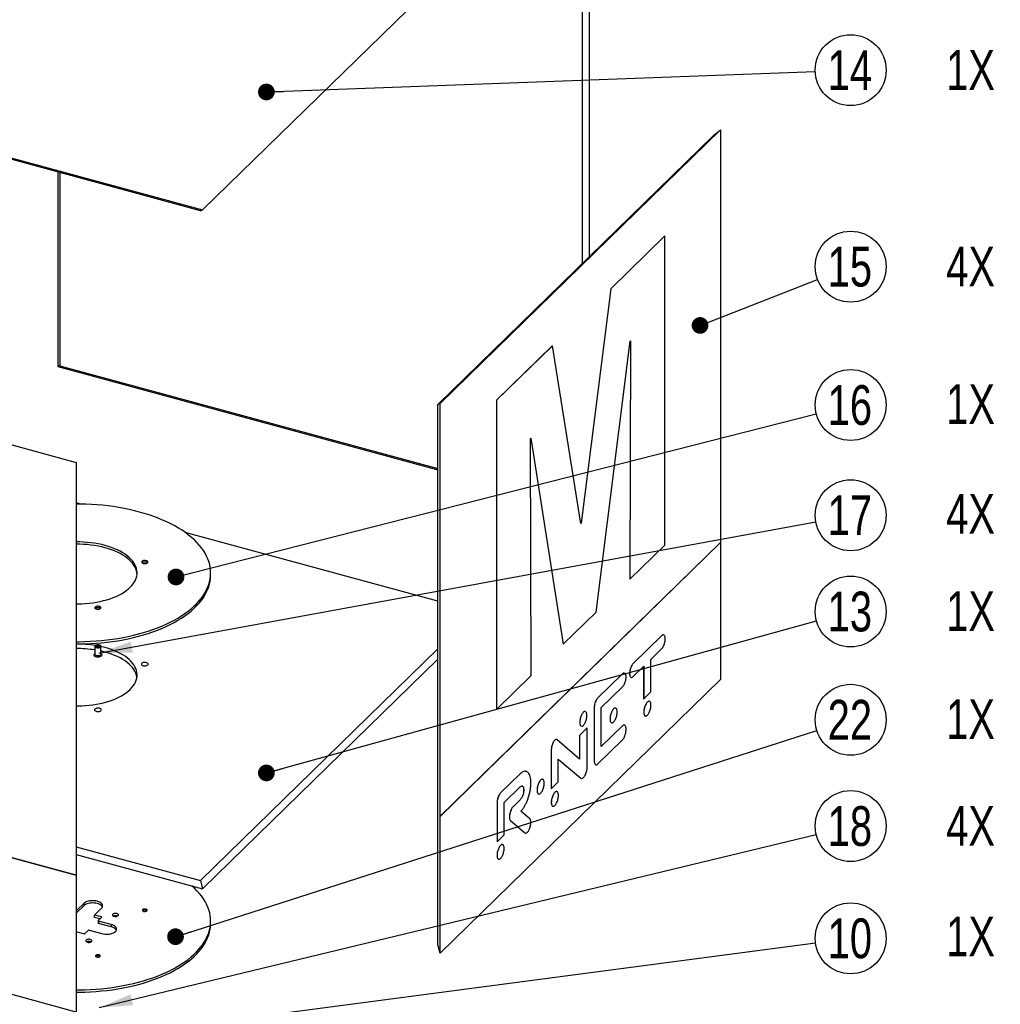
# Paper-space layout 'MA-KB-Kubus Wall Mount expl view' of a CAD drawing. Header units: millimetres. Extents: x 7 to 203, y 7 to 289.
# Tile 11 of 13: x 50 to 109, y 199 to 258. Entities that reach past the tile are written whole.
import ezdxf

# ---------------------------------------------------------------- set-up
doc = ezdxf.new("R2010")
doc.units = ezdxf.units.MM
doc.layers.add('LOGO', color=7, linetype='Continuous')
doc.styles.add('SLDTEXTSTYLE1', font='TXT', dxfattribs={"width": 0.75})
doc.dimstyles.new('SLDDIMSTYLE2', dxfattribs={"dimtxt": 0.18, "dimasz": 2, "dimexe": 0, "dimexo": 0.0625, "dimgap": 0, "dimtad": 0, "dimtih": 1, "dimtoh": 1, "dimdec": 0, "dimrnd": 1e-09, "dimzin": 0, "dimdsep": 46, "dimtxsty": 'Standard', "dimsah": 1, "dimcen": 0.09, "dimadec": 0, "dimazin": 0, "dimtfac": 2, "dimtdec": 0, "dimtofl": 0, "dimtmove": 0, "dimatfit": 3, "dimfxl": 1, "dimfrac": 2, "dimtolj": 1, "dimtzin": 0, "dimarcsym": 0})
doc.dimstyles.new('SLDDIMSTYLE4', dxfattribs={"dimtxt": 0.18, "dimasz": 1, "dimexe": 0, "dimexo": 0.0625, "dimgap": 0, "dimtad": 0, "dimtih": 1, "dimtoh": 1, "dimdec": 0, "dimrnd": 1e-09, "dimzin": 0, "dimdsep": 46, "dimtxsty": 'Standard', "dimblk1": 'DOT', "dimblk2": 'DOT', "dimsah": 1, "dimcen": 0.09, "dimadec": 0, "dimazin": 0, "dimtfac": 1, "dimtdec": 0, "dimtofl": 0, "dimtmove": 0, "dimatfit": 3, "dimldrblk": 'DOT', "dimfxl": 1, "dimfrac": 2, "dimtolj": 1, "dimtzin": 0, "dimarcsym": 0})

# ---------------------------------------------------------------- blocks, each defined once
blk = doc.blocks.new('SW_NOTE_0_61')
at = {"layer": 'LOGO', "color": 0}
blk.add_circle((2.106, 0.277), 2.124, dxfattribs=at)
at = {"layer": 'LOGO', "color": 0, "char_height": 2.3813, "attachment_point": 2, "style": 'SLDTEXTSTYLE1'}
for s, insert in [('10', (2.058, 1.468)), ('1X', (9.283, 1.582))]:
    blk.add_mtext(s, dxfattribs=dict(at, insert=insert))
blk = doc.blocks.new('SW_NOTE_0_62')
at = {"layer": 'LOGO', "color": 0}
blk.add_circle((2.022, 0.65), 2.124, dxfattribs=at)
at = {"layer": 'LOGO', "color": 0, "char_height": 2.3813, "attachment_point": 2, "style": 'SLDTEXTSTYLE1'}
for s, insert in [('22', (1.974, 1.841)), ('1X', (9.2, 1.874))]:
    blk.add_mtext(s, dxfattribs=dict(at, insert=insert))
blk = doc.blocks.new('_Dot')
at = {"color": 0, "linetype": 'ByBlock', "lineweight": -2}
blk.add_line((-0.5, 0), (-1, 0), dxfattribs=at)
at = {"color": 0, "linetype": 'ByBlock', "const_width": 0.5}
blk.add_lwpolyline([(-0.25, 0, 1), (0.25, 0, 1)], format="xyb", close=True, dxfattribs=at)
blk = doc.blocks.new('SW_NOTE_0_63')
at = {"layer": 'LOGO', "color": 0}
blk.add_circle((2.064, 0.499), 2.124, dxfattribs=at)
at = {"layer": 'LOGO', "color": 0, "char_height": 2.3813, "attachment_point": 2, "style": 'SLDTEXTSTYLE1'}
for s, insert in [('18', (2.016, 1.69)), ('4X', (9.242, 1.701))]:
    blk.add_mtext(s, dxfattribs=dict(at, insert=insert))
blk = doc.blocks.new('SW_NOTE_0_64')
at = {"layer": 'LOGO', "color": 0}
blk.add_circle((2.047, 0.566), 2.124, dxfattribs=at)
at = {"layer": 'LOGO', "color": 0, "char_height": 2.3813, "attachment_point": 2, "style": 'SLDTEXTSTYLE1'}
for s, insert in [('13', (1.999, 1.757)), ('1X', (9.225, 1.78))]:
    blk.add_mtext(s, dxfattribs=dict(at, insert=insert))
blk = doc.blocks.new('SW_NOTE_0_65')
at = {"layer": 'LOGO', "color": 0}
blk.add_circle((2.089, 0.383), 2.124, dxfattribs=at)
at = {"layer": 'LOGO', "color": 0, "char_height": 2.3813, "attachment_point": 2, "style": 'SLDTEXTSTYLE1'}
for s, insert in [('17', (2.041, 1.575)), ('4X', (9.267, 1.66))]:
    blk.add_mtext(s, dxfattribs=dict(at, insert=insert))
blk = doc.blocks.new('SW_NOTE_0_66')
at = {"layer": 'LOGO', "color": 0}
blk.add_circle((2.058, 0.525), 2.124, dxfattribs=at)
at = {"layer": 'LOGO', "color": 0, "char_height": 2.3813, "attachment_point": 2, "style": 'SLDTEXTSTYLE1'}
for s, insert in [('1X', (9.236, 1.772)), ('16', (2.01, 1.716))]:
    blk.add_mtext(s, dxfattribs=dict(at, insert=insert))
blk = doc.blocks.new('SW_NOTE_0_67')
at = {"layer": 'LOGO', "color": 0}
blk.add_circle((1.978, 0.772), 2.124, dxfattribs=at)
at = {"layer": 'LOGO', "color": 0, "char_height": 2.3813, "attachment_point": 2, "style": 'SLDTEXTSTYLE1'}
for s, insert in [('15', (1.93, 1.964)), ('4X', (9.156, 1.974))]:
    blk.add_mtext(s, dxfattribs=dict(at, insert=insert))
blk = doc.blocks.new('SW_NOTE_0_68')
at = {"layer": 'LOGO', "color": 0}
blk.add_circle((2.122, 0.079), 2.124, dxfattribs=at)
at = {"layer": 'LOGO', "color": 0, "char_height": 2.3813, "attachment_point": 2, "style": 'SLDTEXTSTYLE1'}
for s, insert in [('14', (2.074, 1.271)), ('1X', (9.3, 1.278))]:
    blk.add_mtext(s, dxfattribs=dict(at, insert=insert))

psp = doc.layouts.new('MA-KB-Kubus Wall Mount expl view')

# ---------------------------------------------------------------- linework, layer by layer
at = {"color": 7, "linetype": 'Continuous', "lineweight": 25}
for p, q in [((61.21, 246.766), (78.011, 263.165)), ((61.21, 246.763), (78.011, 263.161)), ((83.941, 243.562), (83.941, 261.294)), ((84.368, 243.979), (84.368, 261.633)), ((29.371, 255.42), (61.21, 246.766)), ((29.371, 255.416), (61.21, 246.763)), ((61.076, 246.711), (29.803, 255.211)), ((75.287, 235.116), (91.789, 251.222)), ((75.419, 235.167), (92.216, 251.561)), ((91.789, 251.222), (92.216, 251.561)), ((92.216, 251.561), (92.216, 226.845)), ((52.536, 249.033), (52.536, 245.568)), ((52.668, 248.997), (52.668, 237.427)), ((61.076, 246.711), (61.21, 246.763)), ((61.21, 246.766), (61.21, 246.763)), ((52.535, 245.57), (52.535, 237.376)), ((52.536, 245.568), (52.535, 245.57)), ((52.536, 245.569), (52.535, 245.57)), ((88.876, 245.198), (85.64, 242.04)), ((88.88, 245.197), (85.644, 242.039)), ((88.876, 245.198), (88.88, 245.197)), ((88.88, 226.69), (88.88, 245.197)), ((85.64, 242.04), (83.863, 228.01)), ((85.644, 242.039), (83.866, 228.009)), ((85.64, 242.04), (85.644, 242.039)), ((21.81, 240.295), (53.642, 231.643)), ((84.761, 222.67), (86.802, 238.899)), ((86.821, 238.918), (86.787, 224.652)), ((86.825, 238.921), (86.791, 224.651)), ((86.802, 238.899), (86.825, 238.921)), ((82.142, 238.626), (78.799, 235.363)), ((82.146, 238.625), (78.803, 235.362)), ((82.142, 238.626), (82.146, 238.625)), ((83.843, 227.987), (82.146, 238.625)), ((52.668, 237.427), (52.535, 237.376)), ((52.535, 237.376), (75.287, 231.192)), ((52.668, 237.427), (75.287, 231.28)), ((78.799, 235.363), (78.799, 216.856)), ((78.799, 235.363), (78.803, 235.362)), ((78.803, 235.362), (78.803, 216.855)), ((75.419, 235.167), (75.287, 235.116)), ((75.287, 202.749), (75.287, 235.116)), ((75.419, 210.45), (75.419, 235.167)), ((80.827, 233.067), (80.85, 233.089)), ((80.873, 218.875), (80.827, 233.067)), ((80.847, 233.086), (82.796, 220.757)), ((80.85, 233.089), (82.8, 220.756)), ((53.642, 231.643), (53.642, 206.927)), ((53.928, 229.146), (53.642, 229.224)), ((83.863, 228.01), (83.842, 227.99)), ((83.866, 228.009), (83.843, 227.987)), ((83.863, 228.01), (83.866, 228.009)), ((75.287, 223.341), (60.158, 227.452)), ((92.216, 226.845), (75.419, 210.45)), ((75.42, 210.449), (92.219, 226.845)), ((86.791, 224.651), (88.88, 226.69)), ((92.216, 226.845), (92.219, 226.845)), ((92.219, 226.845), (92.219, 218.652)), ((61.691, 224.89), (61.691, 225.027)), ((86.787, 224.652), (86.791, 224.651)), ((82.8, 220.756), (84.761, 222.67)), ((88.686, 221.261), (86.981, 219.597)), ((88.687, 221.261), (86.983, 219.597)), ((88.686, 221.261), (88.687, 221.261)), ((54.764, 220.618), (54.764, 220.15)), ((54.791, 220.677), (54.772, 220.646)), ((55.116, 220.646), (55.097, 220.677)), ((55.124, 220.15), (55.124, 220.618)), ((82.796, 220.757), (82.8, 220.756)), ((88.034, 219.847), (88.687, 220.484)), ((54.737, 220.16), (54.757, 220.176)), ((54.764, 220.181), (54.757, 220.176)), ((55.131, 220.176), (55.124, 220.181)), ((61.076, 206.611), (75.287, 220.481)), ((61.21, 206.114), (75.287, 219.854)), ((86.981, 219.597), (86.983, 219.597)), ((86.983, 218.82), (87.611, 219.434)), ((87.609, 219.432), (87.609, 217.493)), ((87.611, 219.434), (87.611, 217.493)), ((88.034, 217.905), (88.034, 219.847)), ((78.803, 216.855), (80.873, 218.875)), ((86.342, 218.974), (84.85, 217.518)), ((86.343, 218.973), (84.852, 217.517)), ((86.342, 218.974), (86.343, 218.973)), ((86.768, 219.001), (86.77, 219.001)), ((92.219, 218.652), (75.42, 202.255)), ((85.074, 216.958), (86.343, 218.197)), ((87.611, 217.493), (88.034, 217.905)), ((84.85, 217.518), (84.852, 217.517)), ((85.074, 214.628), (85.074, 216.958)), ((87.609, 217.493), (87.611, 217.493)), ((78.799, 216.856), (78.803, 216.855)), ((84.65, 216.924), (84.65, 213.793)), ((84.65, 216.924), (84.652, 216.923)), ((84.652, 216.923), (84.652, 213.793)), ((87.62, 216.692), (87.622, 216.692)), ((83.784, 216.079), (83.786, 216.079)), ((86.342, 215.867), (85.074, 214.631)), ((86.343, 215.867), (85.074, 214.628)), ((85.596, 216.282), (85.598, 216.281)), ((86.342, 215.867), (86.343, 215.867)), ((21.807, 215.578), (53.642, 206.926)), ((53.642, 206.927), (21.81, 215.578)), ((84.227, 215.745), (83.769, 215.298)), ((83.769, 215.298), (83.769, 213.879)), ((83.769, 215.298), (83.771, 215.297)), ((84.229, 215.744), (83.771, 215.297)), ((83.771, 215.297), (83.771, 213.877)), ((84.227, 215.745), (84.229, 215.744)), ((84.229, 213.38), (84.229, 215.744)), ((82.288, 215.01), (82.29, 215.009)), ((83.771, 213.877), (82.438, 215.039)), ((84.852, 213.57), (86.343, 215.026)), ((82.078, 214.413), (82.078, 212.094)), ((82.078, 214.413), (82.08, 214.413)), ((82.08, 214.413), (82.08, 212.094)), ((82.502, 213.881), (83.846, 212.73)), ((82.502, 212.506), (82.502, 213.881)), ((82.502, 213.88), (83.844, 212.731)), ((84.65, 213.793), (84.652, 213.793)), ((80.215, 212.994), (79.043, 211.85)), ((80.217, 212.994), (79.045, 211.85)), ((80.215, 212.994), (80.217, 212.994)), ((82.08, 212.094), (82.502, 212.506)), ((83.844, 212.731), (83.874, 212.717)), ((83.844, 212.731), (83.846, 212.73)), ((83.846, 212.73), (83.876, 212.717)), ((79.043, 211.85), (79.045, 211.85)), ((79.261, 211.284), (80.217, 212.217)), ((80.429, 212.037), (80.43, 212.037)), ((81.228, 212.018), (81.229, 212.017)), ((82.078, 212.094), (82.08, 212.094)), ((78.836, 211.25), (78.836, 208.93)), ((78.836, 211.25), (78.838, 211.249)), ((78.838, 211.249), (78.838, 208.93)), ((79.261, 209.342), (79.261, 211.284)), ((80.215, 211.441), (79.789, 211.025)), ((80.217, 211.441), (79.791, 211.025)), ((80.215, 211.441), (80.217, 211.441)), ((82.08, 211.285), (82.082, 211.284)), ((79.639, 210.754), (79.64, 210.754)), ((79.789, 211.025), (79.791, 211.025)), ((80.794, 210.304), (80.267, 210.758)), ((75.42, 210.449), (75.419, 210.45)), ((75.42, 202.255), (75.42, 210.449)), ((79.639, 210.195), (80.491, 209.459)), ((79.639, 210.195), (79.64, 210.195)), ((79.64, 210.195), (80.493, 209.459)), ((78.838, 208.93), (79.261, 209.342)), ((80.491, 209.459), (80.526, 209.446)), ((80.491, 209.459), (80.493, 209.459)), ((80.493, 209.459), (80.528, 209.445)), ((78.836, 208.93), (78.838, 208.93)), ((53.642, 208.632), (61.076, 206.611)), ((53.642, 208.171), (61.21, 206.114)), ((78.831, 208.113), (78.832, 208.113)), ((53.642, 198.732), (21.807, 207.384)), ((53.642, 206.927), (53.642, 206.926)), ((53.642, 206.926), (53.642, 198.732)), ((61.076, 206.611), (61.21, 206.114)), ((54.094, 205.236), (53.674, 204.826)), ((54.094, 205.236), (54.094, 205.098)), ((53.674, 204.826), (53.642, 204.834)), ((53.674, 204.688), (53.642, 204.697)), ((54.094, 205.098), (53.674, 204.688)), ((53.674, 204.688), (53.674, 204.826)), ((55.155, 204.947), (54.735, 204.537)), ((55.142, 204.427), (54.735, 204.537)), ((54.735, 204.4), (54.735, 204.537)), ((55.067, 204.31), (54.735, 204.4)), ((54.958, 204.198), (54.958, 204.061)), ((54.962, 204.207), (55.158, 204.399)), ((55.74, 203.973), (54.979, 204.18)), ((54.979, 204.18), (54.979, 204.042)), ((55.74, 203.836), (54.979, 204.042)), ((61.691, 204.043), (61.691, 204.18)), ((53.708, 203.535), (53.642, 203.471)), ((53.708, 203.535), (54.115, 203.424)), ((54.169, 203.433), (54.365, 203.624)), ((54.419, 203.633), (55.18, 203.426)), ((55.74, 203.973), (55.74, 203.836)), ((75.42, 202.255), (75.287, 202.749))]:
    psp.add_line(p, q, dxfattribs=at)
at = {"color": 8, "linetype": 'Continuous', "lineweight": 25}
psp.add_line((55.142, 204.427), (55.142, 204.382), dxfattribs=at)
at = {"color": 7, "linetype": 'Continuous', "lineweight": 25, "flags": 128}
for points in [[(53.642, 220.907), (53.828, 220.907), (54.163, 220.914), (54.497, 220.928), (54.829, 220.949), (55.16, 220.977), (55.488, 221.012), (55.813, 221.054), (56.134, 221.104), (56.451, 221.16), (56.763, 221.223), (57.069, 221.292), (57.37, 221.368), (57.664, 221.451), (57.952, 221.54), (58.231, 221.635), (58.503, 221.736), (58.767, 221.842), (59.021, 221.955), (59.266, 222.072), (59.502, 222.195), (59.727, 222.323), (59.941, 222.455), (60.145, 222.593), (60.337, 222.734), (60.518, 222.879), (60.687, 223.028), (60.843, 223.181), (60.987, 223.337), (61.118, 223.496), (61.236, 223.657), (61.341, 223.821), (61.432, 223.987), (61.51, 224.155), (61.574, 224.324), (61.624, 224.495), (61.66, 224.667), (61.683, 224.839), (61.691, 225.011), (61.685, 225.184), (61.665, 225.356), (61.632, 225.528), (61.584, 225.699), (61.522, 225.868), (61.447, 226.036), (61.358, 226.203), (61.256, 226.367), (61.14, 226.529), (61.012, 226.689), (60.87, 226.845), (60.716, 226.998), (60.55, 227.148), (60.371, 227.294), (60.181, 227.436), (59.98, 227.574), (59.767, 227.707), (59.544, 227.836), (59.31, 227.96), (59.067, 228.079), (58.814, 228.192), (58.552, 228.3), (58.282, 228.401), (58.003, 228.498), (57.717, 228.588), (57.424, 228.671), (57.125, 228.749), (56.819, 228.819), (56.508, 228.883), (56.192, 228.941), (55.872, 228.991), (55.548, 229.035), (55.22, 229.071), (54.89, 229.101), (54.558, 229.123), (54.224, 229.138), (53.889, 229.146), (53.642, 229.147)], [(53.642, 223.173), (53.752, 223.173), (53.978, 223.179), (54.203, 223.192), (54.426, 223.212), (54.646, 223.239), (54.862, 223.274), (55.073, 223.315), (55.279, 223.363), (55.479, 223.418), (55.672, 223.479), (55.856, 223.546), (56.033, 223.619), (56.2, 223.697), (56.357, 223.781), (56.504, 223.87), (56.639, 223.963), (56.763, 224.061), (56.875, 224.162), (56.974, 224.267), (57.06, 224.374), (57.133, 224.484), (57.193, 224.597), (57.238, 224.711), (57.27, 224.826), (57.287, 224.942), (57.29, 225.059), (57.279, 225.175), (57.254, 225.291), (57.215, 225.406), (57.162, 225.519), (57.095, 225.63), (57.015, 225.739), (56.922, 225.845), (56.816, 225.948), (56.697, 226.047), (56.567, 226.142), (56.425, 226.233), (56.273, 226.319), (56.11, 226.4), (55.938, 226.476), (55.757, 226.546), (55.568, 226.609), (55.371, 226.667), (55.168, 226.718), (54.959, 226.763), (54.745, 226.8), (54.526, 226.831), (54.305, 226.854), (54.081, 226.87), (53.855, 226.879), (53.642, 226.881)], [(57.288, 224.959), (57.279, 225.038), (57.254, 225.154), (57.215, 225.269), (57.162, 225.382), (57.095, 225.493), (57.015, 225.602), (56.922, 225.708), (56.816, 225.811), (56.697, 225.91), (56.567, 226.005), (56.425, 226.096), (56.273, 226.182), (56.11, 226.263), (55.938, 226.339), (55.757, 226.408), (55.568, 226.472), (55.371, 226.53), (55.168, 226.581), (54.959, 226.625), (54.745, 226.663), (54.526, 226.694), (54.305, 226.717), (54.081, 226.733), (53.855, 226.742), (53.642, 226.744)], [(57.659, 225.59), (57.708, 225.581), (57.76, 225.579), (57.81, 225.585), (57.855, 225.598), (57.892, 225.617), (57.916, 225.641), (57.926, 225.667), (57.922, 225.694), (57.903, 225.719), (57.871, 225.74), (57.829, 225.755), (57.78, 225.764), (57.729, 225.766), (57.678, 225.76), (57.633, 225.747), (57.597, 225.728), (57.573, 225.704), (57.563, 225.678), (57.567, 225.651), (57.586, 225.626), (57.617, 225.605), (57.659, 225.59)], [(57.575, 225.638), (57.597, 225.659), (57.633, 225.678), (57.678, 225.691), (57.729, 225.697), (57.78, 225.696), (57.829, 225.687), (57.871, 225.671), (57.903, 225.65), (57.915, 225.637)], [(53.642, 220.77), (53.828, 220.77), (54.163, 220.777), (54.497, 220.791), (54.829, 220.812), (55.16, 220.84), (55.488, 220.875), (55.813, 220.917), (56.134, 220.967), (56.451, 221.023), (56.763, 221.086), (57.069, 221.155), (57.37, 221.231), (57.664, 221.314), (57.952, 221.403), (58.231, 221.498), (58.503, 221.599), (58.767, 221.705), (59.021, 221.817), (59.266, 221.935), (59.502, 222.058), (59.727, 222.186), (59.941, 222.318), (60.145, 222.455), (60.337, 222.597), (60.518, 222.742), (60.687, 222.891), (60.843, 223.044), (60.987, 223.2), (61.118, 223.359), (61.236, 223.52), (61.341, 223.684), (61.432, 223.85), (61.51, 224.018), (61.574, 224.187), (61.624, 224.358), (61.66, 224.529), (61.683, 224.702), (61.691, 224.874), (61.691, 224.89)], [(55.029, 223.022), (54.98, 223.031), (54.929, 223.033), (54.878, 223.027), (54.833, 223.014), (54.797, 222.995), (54.773, 222.971), (54.762, 222.945), (54.767, 222.918), (54.786, 222.893), (54.817, 222.872), (54.859, 222.857), (54.908, 222.848), (54.96, 222.846), (55.01, 222.852), (55.055, 222.865), (55.091, 222.884), (55.116, 222.908), (55.126, 222.934), (55.121, 222.961), (55.103, 222.986), (55.071, 223.007), (55.029, 223.022)], [(54.775, 222.905), (54.797, 222.926), (54.833, 222.945), (54.878, 222.958), (54.929, 222.964), (54.98, 222.963), (55.029, 222.954), (55.071, 222.938), (55.103, 222.917), (55.113, 222.905)], [(53.642, 217.06), (53.752, 217.06), (53.978, 217.066), (54.203, 217.079), (54.426, 217.099), (54.646, 217.126), (54.862, 217.161), (55.073, 217.202), (55.279, 217.25), (55.479, 217.305), (55.672, 217.366), (55.856, 217.433), (56.033, 217.506), (56.2, 217.585), (56.357, 217.668), (56.504, 217.757), (56.639, 217.85), (56.763, 217.948), (56.875, 218.049), (56.974, 218.154), (57.06, 218.261), (57.133, 218.372), (57.193, 218.484), (57.238, 218.598), (57.27, 218.713), (57.287, 218.829), (57.29, 218.946), (57.279, 219.062), (57.254, 219.178), (57.215, 219.293), (57.162, 219.406), (57.095, 219.517), (57.015, 219.626), (56.922, 219.732), (56.816, 219.835), (56.697, 219.934), (56.567, 220.03), (56.425, 220.12), (56.273, 220.206), (56.11, 220.287), (55.938, 220.363), (55.757, 220.433), (55.568, 220.496), (55.371, 220.554), (55.168, 220.605), (55.124, 220.615)], [(55.116, 220.646), (55.123, 220.626), (55.121, 220.6), (55.103, 220.575), (55.073, 220.553), (55.033, 220.537), (54.985, 220.528), (54.934, 220.525), (54.884, 220.531), (54.838, 220.543), (54.802, 220.561), (54.776, 220.584), (54.765, 220.61), (54.768, 220.636), (54.772, 220.646)], [(54.803, 220.691), (54.831, 220.71), (54.869, 220.725), (54.914, 220.733), (54.962, 220.734), (55.008, 220.728), (55.048, 220.715), (55.08, 220.696), (55.099, 220.674), (55.104, 220.649), (55.095, 220.625), (55.073, 220.603), (55.039, 220.586), (54.997, 220.574), (54.95, 220.57), (54.903, 220.573), (54.859, 220.582), (54.823, 220.598), (54.797, 220.619), (54.785, 220.643), (54.787, 220.667), (54.803, 220.691)], [(54.856, 220.676), (54.88, 220.692), (54.915, 220.701), (54.953, 220.704), (54.991, 220.698), (55.021, 220.685), (55.04, 220.667), (55.044, 220.647), (55.033, 220.628), (55.008, 220.613), (54.974, 220.603), (54.935, 220.601), (54.897, 220.607), (54.867, 220.619), (54.849, 220.637), (54.845, 220.657), (54.856, 220.676)], [(55.131, 220.176), (55.16, 220.15), (55.176, 220.121), (55.177, 220.091), (55.163, 220.061), (55.136, 220.034), (55.096, 220.012), (55.047, 219.995), (54.992, 219.986), (54.933, 219.983), (54.876, 219.988), (54.822, 220.001), (54.776, 220.02), (54.741, 220.044), (54.718, 220.072), (54.71, 220.102), (54.716, 220.132), (54.737, 220.16), (54.737, 220.16)], [(55.124, 220.15), (55.121, 220.132), (55.103, 220.107), (55.073, 220.085), (55.033, 220.069), (54.985, 220.06), (54.934, 220.057), (54.884, 220.063), (54.838, 220.075), (54.802, 220.093), (54.776, 220.116), (54.765, 220.142), (54.764, 220.15)], [(57.281, 218.777), (57.279, 218.788), (57.254, 218.904), (57.215, 219.018), (57.162, 219.132), (57.095, 219.243), (57.015, 219.352), (56.922, 219.458), (56.816, 219.561), (56.697, 219.66), (56.567, 219.755), (56.425, 219.846), (56.273, 219.932), (56.11, 220.013), (55.938, 220.089), (55.757, 220.158), (55.568, 220.222), (55.371, 220.28), (55.168, 220.331), (55.124, 220.341)], [(57.651, 219.469), (57.702, 219.459), (57.756, 219.457), (57.81, 219.462), (57.858, 219.475), (57.898, 219.494), (57.927, 219.518), (57.942, 219.545), (57.943, 219.573), (57.928, 219.6), (57.9, 219.624), (57.861, 219.643), (57.813, 219.656), (57.759, 219.662), (57.705, 219.661), (57.654, 219.651), (57.609, 219.635), (57.574, 219.614), (57.552, 219.588), (57.544, 219.56), (57.551, 219.533), (57.573, 219.507), (57.607, 219.485), (57.651, 219.469)], [(55.037, 216.918), (54.986, 216.927), (54.932, 216.929), (54.879, 216.924), (54.83, 216.911), (54.79, 216.892), (54.761, 216.868), (54.746, 216.841), (54.746, 216.813), (54.76, 216.786), (54.788, 216.762), (54.828, 216.743), (54.876, 216.73), (54.929, 216.724), (54.983, 216.726), (55.035, 216.735), (55.08, 216.751), (55.114, 216.772), (55.136, 216.798), (55.144, 216.826), (55.137, 216.854), (55.116, 216.879), (55.082, 216.901), (55.037, 216.918)], [(53.642, 200.06), (53.828, 200.061), (54.163, 200.067), (54.497, 200.081), (54.829, 200.102), (55.16, 200.13), (55.488, 200.165), (55.813, 200.208), (56.134, 200.257), (56.451, 200.313), (56.763, 200.376), (57.069, 200.445), (57.37, 200.522), (57.664, 200.604), (57.952, 200.693), (58.231, 200.788), (58.503, 200.889), (58.767, 200.995), (59.021, 201.108), (59.266, 201.225), (59.502, 201.348), (59.727, 201.476), (59.941, 201.609), (60.145, 201.746), (60.337, 201.887), (60.518, 202.032), (60.687, 202.181), (60.843, 202.334), (60.987, 202.49), (61.118, 202.649), (61.236, 202.81), (61.341, 202.974), (61.432, 203.14), (61.51, 203.308), (61.574, 203.478), (61.624, 203.648), (61.66, 203.82), (61.683, 203.992), (61.691, 204.164), (61.685, 204.337), (61.665, 204.509), (61.632, 204.681), (61.584, 204.852), (61.522, 205.021), (61.447, 205.19), (61.358, 205.356), (61.256, 205.52), (61.14, 205.682), (61.012, 205.842), (60.87, 205.998), (60.716, 206.151), (60.563, 206.29)], [(55.155, 204.947), (55.192, 204.992), (55.216, 205.039), (55.224, 205.087), (55.218, 205.135), (55.198, 205.183), (55.163, 205.228), (55.115, 205.269), (55.055, 205.307), (54.984, 205.339), (54.904, 205.365), (54.818, 205.384), (54.727, 205.396), (54.633, 205.4), (54.539, 205.397), (54.447, 205.387), (54.36, 205.369), (54.279, 205.344), (54.206, 205.313), (54.144, 205.277), (54.094, 205.236)], [(55.209, 205.023), (55.198, 205.045), (55.163, 205.091), (55.115, 205.132), (55.055, 205.17), (54.984, 205.202), (54.904, 205.227), (54.818, 205.247), (54.727, 205.259), (54.633, 205.263), (54.539, 205.26), (54.447, 205.249), (54.36, 205.231), (54.279, 205.207), (54.206, 205.176), (54.144, 205.139), (54.094, 205.098)], [(55.903, 204.463), (55.952, 204.454), (56.003, 204.453), (56.054, 204.459), (56.099, 204.472), (56.135, 204.491), (56.159, 204.515), (56.17, 204.541), (56.165, 204.567), (56.146, 204.592), (56.115, 204.613), (56.073, 204.629), (56.024, 204.638), (55.972, 204.639), (55.922, 204.633), (55.877, 204.62), (55.841, 204.601), (55.816, 204.578), (55.806, 204.551), (55.811, 204.525), (55.829, 204.5), (55.861, 204.479), (55.903, 204.463)], [(57.678, 204.761), (57.722, 204.753), (57.769, 204.754), (57.813, 204.762), (57.85, 204.777), (57.875, 204.797), (57.886, 204.82), (57.882, 204.844), (57.862, 204.866), (57.83, 204.884), (57.789, 204.895), (57.743, 204.899), (57.697, 204.895), (57.656, 204.883), (57.625, 204.865), (57.606, 204.843), (57.603, 204.819), (57.615, 204.796), (57.641, 204.776), (57.678, 204.761)], [(57.606, 204.809), (57.606, 204.809), (57.625, 204.831), (57.656, 204.849), (57.697, 204.86), (57.743, 204.865), (57.789, 204.861), (57.83, 204.85), (57.862, 204.832), (57.882, 204.81), (57.882, 204.809)], [(53.642, 199.923), (53.828, 199.923), (54.163, 199.93), (54.497, 199.944), (54.829, 199.965), (55.16, 199.993), (55.488, 200.028), (55.813, 200.07), (56.134, 200.12), (56.451, 200.176), (56.763, 200.239), (57.069, 200.308), (57.37, 200.384), (57.664, 200.467), (57.952, 200.556), (58.231, 200.651), (58.503, 200.752), (58.767, 200.858), (59.021, 200.971), (59.266, 201.088), (59.502, 201.211), (59.727, 201.339), (59.941, 201.471), (60.145, 201.609), (60.337, 201.75), (60.518, 201.895), (60.687, 202.044), (60.843, 202.197), (60.987, 202.353), (61.118, 202.512), (61.236, 202.673), (61.341, 202.837), (61.432, 203.003), (61.51, 203.171), (61.574, 203.34), (61.624, 203.511), (61.66, 203.683), (61.683, 203.855), (61.691, 204.027), (61.691, 204.043)], [(54.962, 204.207), (54.96, 204.204), (54.958, 204.2), (54.958, 204.196), (54.96, 204.192), (54.963, 204.188), (54.967, 204.185), (54.973, 204.182), (54.979, 204.18)], [(54.979, 204.042), (54.973, 204.045), (54.967, 204.048), (54.963, 204.051), (54.96, 204.055), (54.958, 204.059), (54.958, 204.061)], [(55.158, 204.399), (55.161, 204.402), (55.163, 204.406), (55.163, 204.41), (55.161, 204.414), (55.158, 204.418), (55.154, 204.421), (55.148, 204.424), (55.142, 204.427)], [(55.18, 203.426), (55.266, 203.407), (55.357, 203.395), (55.451, 203.391), (55.545, 203.394), (55.637, 203.404), (55.724, 203.422), (55.805, 203.447), (55.878, 203.478), (55.94, 203.514), (55.99, 203.555), (56.028, 203.6), (56.051, 203.647), (56.06, 203.695), (56.054, 203.744), (56.033, 203.791), (55.998, 203.836), (55.95, 203.878), (55.89, 203.915), (55.819, 203.947), (55.74, 203.973)], [(56.045, 203.631), (56.033, 203.654), (55.998, 203.699), (55.95, 203.74), (55.89, 203.778), (55.819, 203.81), (55.74, 203.836)], [(54.316, 202.914), (54.365, 202.905), (54.417, 202.904), (54.467, 202.91), (54.512, 202.923), (54.548, 202.942), (54.572, 202.966), (54.583, 202.992), (54.578, 203.019), (54.56, 203.043), (54.528, 203.065), (54.486, 203.08), (54.437, 203.089), (54.385, 203.091), (54.335, 203.085), (54.29, 203.072), (54.254, 203.052), (54.23, 203.029), (54.219, 203.003), (54.224, 202.976), (54.243, 202.951), (54.274, 202.93), (54.316, 202.914)], [(55.01, 202.157), (54.966, 202.165), (54.919, 202.165), (54.875, 202.157), (54.839, 202.142), (54.813, 202.121), (54.802, 202.098), (54.807, 202.074), (54.826, 202.052), (54.858, 202.034), (54.899, 202.023), (54.946, 202.02), (54.992, 202.024), (55.032, 202.035), (55.064, 202.053), (55.082, 202.075), (55.085, 202.099), (55.074, 202.123), (55.048, 202.143), (55.01, 202.157)], [(54.806, 202.076), (54.806, 202.076), (54.824, 202.098), (54.856, 202.116), (54.897, 202.127), (54.943, 202.132), (54.989, 202.128), (55.03, 202.117), (55.062, 202.099), (55.081, 202.077), (55.082, 202.076)]]:
    psp.add_lwpolyline(points, dxfattribs=at)
at = {"color": 7, "linetype": 'Continuous', "lineweight": 25}
for centre, radius, start, end in [((57.744, 225.22), 0.451, 67.94898, 112.05102), ((54.944, 222.487), 0.451, 67.94842, 112.05159), ((53.699, 214.01), 6.758, 80.6863, 90.4891), ((53.699, 213.728), 6.766, 80.94245, 90.48549), ((57.744, 204.35), 0.474, 73.38282, 106.61718), ((55.988, 204.198), 0.306, 66.03777, 113.96223), ((54.133, 203.483), 0.0616, 252.69603, 305.39891), ((54.401, 203.574), 0.0616, 72.69603, 125.39891), ((54.401, 202.65), 0.306, 66.03777, 113.96223), ((54.944, 201.617), 0.474, 73.38344, 106.61656)]:
    psp.add_arc(centre, radius, start, end, dxfattribs=at)
for points, knots in [([(88.803, 221.309), (88.796, 221.311), (88.776, 221.317), (88.735, 221.303), (88.702, 221.276), (88.686, 221.261)], [0, 0, 0, 0, 0.203042, 0.594647, 1, 1, 1, 1]), ([(88.805, 221.309), (88.798, 221.311), (88.777, 221.317), (88.737, 221.303), (88.704, 221.275), (88.687, 221.261)], [0, 0, 0, 0, 0.203042, 0.594647, 1, 1, 1, 1]), ([(88.687, 220.484), (88.709, 220.508), (88.751, 220.556), (88.807, 220.662), (88.85, 220.774), (88.879, 220.883), (88.897, 220.986), (88.899, 221.048), (88.9, 221.081)], [0, 0, 0, 0, 0.191796, 0.376482, 0.558607, 0.702313, 0.848491, 1, 1, 1, 1]), ([(88.9, 221.081), (88.899, 221.118), (88.895, 221.192), (88.866, 221.266), (88.836, 221.304), (88.815, 221.307), (88.81, 221.308)], [0, 0, 0, 0, 0.31593, 0.619886, 0.920259, 1, 1, 1, 1]), ([(86.981, 219.597), (86.959, 219.573), (86.918, 219.526), (86.861, 219.419), (86.818, 219.308), (86.789, 219.199), (86.771, 219.096), (86.769, 219.033), (86.768, 219.001)], [0, 0, 0, 0, 0.191724, 0.376421, 0.558585, 0.702315, 0.8485, 1, 1, 1, 1]), ([(86.983, 219.597), (86.961, 219.573), (86.919, 219.525), (86.863, 219.419), (86.82, 219.307), (86.791, 219.198), (86.773, 219.096), (86.771, 219.033), (86.77, 219.001)], [0, 0, 0, 0, 0.191724, 0.376421, 0.558585, 0.702315, 0.8485, 1, 1, 1, 1]), ([(86.465, 219.02), (86.456, 219.023), (86.434, 219.03), (86.392, 219.016), (86.358, 218.988), (86.342, 218.974)], [0, 0, 0, 0, 0.244446, 0.615752, 1, 1, 1, 1]), ([(86.466, 219.02), (86.458, 219.023), (86.435, 219.03), (86.393, 219.015), (86.36, 218.987), (86.343, 218.973)], [0, 0, 0, 0, 0.244446, 0.615752, 1, 1, 1, 1]), ([(86.343, 218.197), (86.365, 218.221), (86.407, 218.268), (86.464, 218.375), (86.507, 218.486), (86.536, 218.596), (86.553, 218.698), (86.556, 218.761), (86.557, 218.793)], [0, 0, 0, 0, 0.191731, 0.376466, 0.558674, 0.702416, 0.848575, 1, 1, 1, 1]), ([(86.557, 218.793), (86.555, 218.831), (86.551, 218.904), (86.522, 218.978), (86.496, 219.014), (86.479, 219.017), (86.478, 219.017)], [0, 0, 0, 0, 0.340275, 0.667676, 0.991357, 1, 1, 1, 1]), ([(86.768, 219.001), (86.77, 218.964), (86.773, 218.89), (86.802, 218.815), (86.833, 218.777), (86.857, 218.774), (86.864, 218.773)], [0, 0, 0, 0, 0.3059668, 0.6003589, 0.8912714, 1, 1, 1, 1]), ([(86.77, 219.001), (86.771, 218.963), (86.775, 218.89), (86.804, 218.815), (86.835, 218.777), (86.859, 218.773), (86.865, 218.772)], [0, 0, 0, 0, 0.3059668, 0.6003589, 0.8912714, 1, 1, 1, 1]), ([(86.877, 218.77), (86.88, 218.769), (86.897, 218.765), (86.933, 218.779), (86.966, 218.806), (86.983, 218.82)], [0, 0, 0, 0, 0.100453, 0.542569, 1, 1, 1, 1]), ([(84.85, 217.518), (84.829, 217.494), (84.788, 217.447), (84.734, 217.34), (84.689, 217.213), (84.656, 217.066), (84.652, 216.972), (84.65, 216.924)], [0, 0, 0, 0, 0.19127, 0.372686, 0.553068, 0.771028, 1, 1, 1, 1]), ([(84.852, 217.517), (84.831, 217.493), (84.79, 217.447), (84.735, 217.339), (84.691, 217.212), (84.658, 217.066), (84.654, 216.971), (84.652, 216.923)], [0, 0, 0, 0, 0.19127, 0.372686, 0.553068, 0.771028, 1, 1, 1, 1]), ([(87.949, 217.339), (87.947, 217.34), (87.929, 217.349), (87.89, 217.336), (87.833, 217.296), (87.776, 217.226), (87.725, 217.136), (87.681, 217.031), (87.647, 216.918), (87.625, 216.801), (87.622, 216.729), (87.62, 216.692)], [0, 0, 0, 0, 0.023917, 0.144772, 0.269875, 0.39513, 0.51607, 0.635264, 0.754394, 0.875129, 1, 1, 1, 1]), ([(88.048, 217.108), (88.047, 217.141), (88.044, 217.207), (88.021, 217.28), (87.987, 217.328), (87.944, 217.347), (87.892, 217.337), (87.835, 217.295), (87.778, 217.226), (87.726, 217.135), (87.683, 217.03), (87.649, 216.917), (87.626, 216.8), (87.623, 216.728), (87.622, 216.692)], [0, 0, 0, 0, 0.08553, 0.168227, 0.249819, 0.331435, 0.414214, 0.499904, 0.585697, 0.668534, 0.750176, 0.831773, 0.91447, 1, 1, 1, 1]), ([(87.719, 216.461), (87.722, 216.459), (87.739, 216.451), (87.779, 216.464), (87.835, 216.503), (87.892, 216.573), (87.944, 216.664), (87.987, 216.769), (88.021, 216.882), (88.044, 216.999), (88.047, 217.071), (88.048, 217.108)], [0, 0, 0, 0, 0.023816, 0.144719, 0.26992, 0.394969, 0.515787, 0.634942, 0.754109, 0.874953, 1, 1, 1, 1]), ([(84.114, 216.726), (84.111, 216.728), (84.094, 216.736), (84.054, 216.723), (83.998, 216.684), (83.941, 216.614), (83.889, 216.523), (83.845, 216.418), (83.812, 216.305), (83.789, 216.187), (83.786, 216.116), (83.784, 216.079)], [0, 0, 0, 0, 0.02393, 0.144719, 0.269716, 0.39486, 0.515779, 0.635001, 0.754186, 0.875, 1, 1, 1, 1]), ([(84.116, 216.726), (84.113, 216.727), (84.096, 216.736), (84.056, 216.723), (84, 216.683), (83.943, 216.613), (83.891, 216.523), (83.847, 216.418), (83.813, 216.304), (83.791, 216.187), (83.788, 216.115), (83.786, 216.079)], [0, 0, 0, 0, 0.02393, 0.144719, 0.269716, 0.39486, 0.515779, 0.635001, 0.754186, 0.875, 1, 1, 1, 1]), ([(83.883, 215.848), (83.886, 215.847), (83.903, 215.838), (83.943, 215.851), (83.999, 215.891), (84.056, 215.961), (84.108, 216.051), (84.152, 216.156), (84.186, 216.269), (84.208, 216.386), (84.211, 216.458), (84.213, 216.495)], [0, 0, 0, 0, 0.024712, 0.145563, 0.270681, 0.395651, 0.516373, 0.635382, 0.754368, 0.875041, 1, 1, 1, 1]), ([(84.213, 216.495), (84.211, 216.529), (84.208, 216.595), (84.185, 216.667), (84.156, 216.712), (84.131, 216.72), (84.121, 216.724)], [0, 0, 0, 0, 0.280376, 0.551313, 0.818516, 1, 1, 1, 1]), ([(85.925, 216.929), (85.922, 216.93), (85.905, 216.939), (85.865, 216.925), (85.809, 216.886), (85.752, 216.816), (85.701, 216.725), (85.657, 216.62), (85.623, 216.507), (85.6, 216.39), (85.597, 216.318), (85.596, 216.282)], [0, 0, 0, 0, 0.023683, 0.144585, 0.269573, 0.394722, 0.515677, 0.634978, 0.754248, 0.875095, 1, 1, 1, 1]), ([(85.927, 216.928), (85.924, 216.929), (85.907, 216.938), (85.867, 216.925), (85.811, 216.886), (85.754, 216.816), (85.702, 216.725), (85.658, 216.62), (85.625, 216.507), (85.602, 216.389), (85.599, 216.318), (85.598, 216.281)], [0, 0, 0, 0, 0.023683, 0.144585, 0.269573, 0.394722, 0.515677, 0.634978, 0.754248, 0.875095, 1, 1, 1, 1]), ([(85.703, 216.047), (85.72, 216.048), (85.754, 216.051), (85.811, 216.094), (85.867, 216.163), (85.919, 216.254), (85.963, 216.358), (85.997, 216.472), (86.02, 216.589), (86.022, 216.661), (86.024, 216.697)], [0, 0, 0, 0, 0.123901, 0.252139, 0.380212, 0.504058, 0.626224, 0.748348, 0.87208, 1, 1, 1, 1]), ([(86.024, 216.697), (86.022, 216.731), (86.02, 216.797), (85.997, 216.869), (85.967, 216.915), (85.942, 216.923), (85.932, 216.926)], [0, 0, 0, 0, 0.279807, 0.550565, 0.817814, 1, 1, 1, 1]), ([(87.62, 216.692), (87.622, 216.659), (87.624, 216.592), (87.647, 216.52), (87.677, 216.475), (87.702, 216.467), (87.712, 216.463)], [0, 0, 0, 0, 0.280279, 0.551138, 0.818263, 1, 1, 1, 1]), ([(87.622, 216.692), (87.623, 216.658), (87.626, 216.592), (87.649, 216.52), (87.678, 216.474), (87.703, 216.466), (87.714, 216.463)], [0, 0, 0, 0, 0.280279, 0.551138, 0.818263, 1, 1, 1, 1]), ([(83.784, 216.079), (83.786, 216.045), (83.789, 215.979), (83.812, 215.907), (83.841, 215.862), (83.866, 215.854), (83.876, 215.851)], [0, 0, 0, 0, 0.280926, 0.552269, 0.819898, 1, 1, 1, 1]), ([(83.786, 216.079), (83.788, 216.045), (83.79, 215.978), (83.813, 215.906), (83.843, 215.861), (83.868, 215.853), (83.878, 215.85)], [0, 0, 0, 0, 0.280926, 0.552269, 0.819898, 1, 1, 1, 1]), ([(85.596, 216.282), (85.597, 216.248), (85.6, 216.182), (85.623, 216.11), (85.654, 216.063), (85.681, 216.055), (85.693, 216.051)], [0, 0, 0, 0, 0.271503, 0.534079, 0.793221, 1, 1, 1, 1]), ([(85.598, 216.281), (85.599, 216.247), (85.602, 216.181), (85.625, 216.109), (85.656, 216.062), (85.683, 216.054), (85.695, 216.051)], [0, 0, 0, 0, 0.271503, 0.534079, 0.793221, 1, 1, 1, 1]), ([(86.454, 215.907), (86.448, 215.91), (86.43, 215.918), (86.392, 215.908), (86.358, 215.881), (86.342, 215.867)], [0, 0, 0, 0, 0.165146, 0.578955, 1, 1, 1, 1]), ([(86.455, 215.907), (86.45, 215.909), (86.432, 215.917), (86.394, 215.908), (86.36, 215.881), (86.343, 215.867)], [0, 0, 0, 0, 0.165146, 0.578955, 1, 1, 1, 1]), ([(86.557, 215.655), (86.555, 215.693), (86.551, 215.769), (86.522, 215.85), (86.493, 215.894), (86.471, 215.901), (86.467, 215.903)], [0, 0, 0, 0, 0.310379, 0.618655, 0.924158, 1, 1, 1, 1]), ([(86.343, 215.026), (86.365, 215.051), (86.408, 215.1), (86.464, 215.215), (86.507, 215.335), (86.535, 215.45), (86.553, 215.557), (86.555, 215.622), (86.557, 215.655)], [0, 0, 0, 0, 0.185914, 0.369477, 0.555125, 0.702673, 0.850942, 1, 1, 1, 1]), ([(82.288, 215.01), (82.267, 214.986), (82.225, 214.939), (82.169, 214.832), (82.127, 214.72), (82.098, 214.611), (82.081, 214.508), (82.079, 214.445), (82.078, 214.413)], [0, 0, 0, 0, 0.191397, 0.37533, 0.557176, 0.701182, 0.847967, 1, 1, 1, 1]), ([(82.29, 215.009), (82.269, 214.985), (82.227, 214.938), (82.171, 214.831), (82.128, 214.719), (82.1, 214.61), (82.083, 214.508), (82.081, 214.445), (82.08, 214.413)], [0, 0, 0, 0, 0.191397, 0.37533, 0.557176, 0.701182, 0.847967, 1, 1, 1, 1]), ([(82.406, 215.056), (82.404, 215.057), (82.391, 215.064), (82.364, 215.059), (82.326, 215.043), (82.301, 215.021), (82.288, 215.01)], [0, 0, 0, 0, 0.050686, 0.410667, 0.699318, 1, 1, 1, 1]), ([(82.438, 215.039), (82.427, 215.047), (82.404, 215.062), (82.366, 215.06), (82.327, 215.043), (82.303, 215.021), (82.29, 215.009)], [0, 0, 0, 0, 0.27564, 0.550318, 0.770569, 1, 1, 1, 1]), ([(84.65, 213.793), (84.651, 213.755), (84.655, 213.679), (84.68, 213.595), (84.712, 213.542), (84.74, 213.533), (84.751, 213.53)], [0, 0, 0, 0, 0.281967, 0.557344, 0.825496, 1, 1, 1, 1]), ([(84.652, 213.793), (84.653, 213.754), (84.656, 213.678), (84.681, 213.594), (84.712, 213.543), (84.738, 213.535), (84.748, 213.531)], [0, 0, 0, 0, 0.290194, 0.573606, 0.849582, 1, 1, 1, 1]), ([(84.759, 213.526), (84.773, 213.527), (84.802, 213.528), (84.835, 213.556), (84.852, 213.57)], [0, 0, 0, 0, 0.490139, 1, 1, 1, 1]), ([(80.575, 213.136), (80.562, 213.141), (80.519, 213.157), (80.437, 213.142), (80.329, 213.095), (80.254, 213.028), (80.215, 212.994)], [0, 0, 0, 0, 0.125515, 0.411061, 0.701429, 1, 1, 1, 1]), ([(80.576, 213.136), (80.564, 213.14), (80.521, 213.156), (80.438, 213.142), (80.331, 213.094), (80.255, 213.028), (80.217, 212.994)], [0, 0, 0, 0, 0.125515, 0.411061, 0.701429, 1, 1, 1, 1]), ([(80.857, 212.44), (80.855, 212.51), (80.851, 212.647), (80.819, 212.818), (80.771, 212.957), (80.706, 213.059), (80.644, 213.118), (80.601, 213.129), (80.588, 213.132)], [0, 0, 0, 0, 0.191606, 0.377979, 0.561251, 0.742916, 0.924067, 1, 1, 1, 1]), ([(84.006, 212.771), (84.028, 212.796), (84.071, 212.845), (84.129, 212.953), (84.174, 213.068), (84.206, 213.18), (84.225, 213.284), (84.228, 213.348), (84.229, 213.38)], [0, 0, 0, 0, 0.190272, 0.377065, 0.561898, 0.706431, 0.851489, 1, 1, 1, 1]), ([(80.217, 212.217), (80.239, 212.235), (80.281, 212.269), (80.337, 212.273), (80.38, 212.246), (80.409, 212.193), (80.427, 212.125), (80.429, 212.067), (80.43, 212.037)], [0, 0, 0, 0, 0.191626, 0.376331, 0.55856, 0.702336, 0.848534, 1, 1, 1, 1]), ([(80.267, 210.758), (80.303, 210.801), (80.374, 210.885), (80.476, 211.043), (80.569, 211.218), (80.652, 211.409), (80.724, 211.61), (80.781, 211.817), (80.824, 212.028), (80.851, 212.24), (80.855, 212.372), (80.857, 212.44)], [0, 0, 0, 0, 0.117155, 0.230791, 0.341749, 0.450853, 0.559014, 0.665393, 0.773223, 0.884116, 1, 1, 1, 1]), ([(80.338, 212.265), (80.353, 212.258), (80.38, 212.246), (80.407, 212.193), (80.425, 212.126), (80.427, 212.067), (80.429, 212.037)], [0, 0, 0, 0, 0.272625, 0.50953, 0.750424, 1, 1, 1, 1]), ([(81.557, 212.665), (81.554, 212.666), (81.537, 212.675), (81.497, 212.662), (81.441, 212.623), (81.384, 212.553), (81.332, 212.462), (81.288, 212.357), (81.255, 212.244), (81.232, 212.126), (81.229, 212.054), (81.228, 212.018)], [0, 0, 0, 0, 0.023492, 0.14436, 0.269357, 0.394417, 0.515404, 0.634795, 0.75416, 0.875068, 1, 1, 1, 1]), ([(81.559, 212.665), (81.556, 212.666), (81.539, 212.675), (81.499, 212.661), (81.443, 212.622), (81.386, 212.552), (81.334, 212.462), (81.29, 212.356), (81.257, 212.243), (81.234, 212.126), (81.231, 212.054), (81.229, 212.017)], [0, 0, 0, 0, 0.023492, 0.14436, 0.269357, 0.394417, 0.515404, 0.634795, 0.75416, 0.875068, 1, 1, 1, 1]), ([(81.326, 211.787), (81.329, 211.786), (81.346, 211.777), (81.386, 211.79), (81.442, 211.83), (81.499, 211.899), (81.551, 211.99), (81.595, 212.095), (81.628, 212.208), (81.651, 212.325), (81.654, 212.397), (81.656, 212.433)], [0, 0, 0, 0, 0.024325, 0.145262, 0.270311, 0.395297, 0.516116, 0.635282, 0.754421, 0.875155, 1, 1, 1, 1]), ([(81.656, 212.433), (81.654, 212.467), (81.651, 212.533), (81.628, 212.605), (81.599, 212.651), (81.574, 212.659), (81.564, 212.662)], [0, 0, 0, 0, 0.279771, 0.550442, 0.817545, 1, 1, 1, 1]), ([(83.883, 212.714), (83.898, 212.714), (83.925, 212.715), (83.967, 212.737), (83.993, 212.76), (84.006, 212.771)], [0, 0, 0, 0, 0.386965, 0.695463, 1, 1, 1, 1]), ([(79.043, 211.85), (79.022, 211.826), (78.981, 211.779), (78.925, 211.67), (78.884, 211.558), (78.856, 211.448), (78.84, 211.345), (78.837, 211.282), (78.836, 211.25)], [0, 0, 0, 0, 0.19038, 0.373258, 0.555102, 0.699861, 0.847594, 1, 1, 1, 1]), ([(79.045, 211.85), (79.024, 211.826), (78.983, 211.778), (78.927, 211.67), (78.886, 211.557), (78.858, 211.447), (78.841, 211.345), (78.839, 211.281), (78.838, 211.249)], [0, 0, 0, 0, 0.19038, 0.373258, 0.555102, 0.699861, 0.847594, 1, 1, 1, 1]), ([(80.429, 212.037), (80.427, 211.996), (80.423, 211.916), (80.395, 211.785), (80.356, 211.669), (80.312, 211.573), (80.265, 211.496), (80.232, 211.46), (80.215, 211.441)], [0, 0, 0, 0, 0.191474, 0.375688, 0.557765, 0.70178, 0.848365, 1, 1, 1, 1]), ([(80.43, 212.037), (80.429, 211.996), (80.425, 211.915), (80.397, 211.784), (80.358, 211.669), (80.314, 211.573), (80.267, 211.496), (80.234, 211.459), (80.217, 211.441)], [0, 0, 0, 0, 0.191474, 0.375688, 0.557765, 0.70178, 0.848365, 1, 1, 1, 1]), ([(81.228, 212.018), (81.229, 211.984), (81.232, 211.918), (81.255, 211.846), (81.284, 211.801), (81.309, 211.793), (81.319, 211.79)], [0, 0, 0, 0, 0.2802264, 0.5513186, 0.81894, 1, 1, 1, 1]), ([(81.229, 212.017), (81.231, 211.984), (81.234, 211.918), (81.257, 211.846), (81.286, 211.8), (81.311, 211.793), (81.321, 211.789)], [0, 0, 0, 0, 0.2802264, 0.5513186, 0.81894, 1, 1, 1, 1]), ([(82.414, 211.929), (82.41, 211.932), (82.391, 211.941), (82.349, 211.929), (82.293, 211.889), (82.236, 211.819), (82.185, 211.728), (82.141, 211.623), (82.107, 211.51), (82.084, 211.393), (82.081, 211.321), (82.08, 211.285)], [0, 0, 0, 0, 0.037882, 0.157037, 0.28028, 0.403521, 0.522719, 0.640306, 0.757842, 0.876911, 1, 1, 1, 1]), ([(82.416, 211.929), (82.412, 211.931), (82.393, 211.941), (82.351, 211.928), (82.295, 211.888), (82.238, 211.819), (82.186, 211.728), (82.142, 211.623), (82.109, 211.51), (82.086, 211.393), (82.083, 211.321), (82.082, 211.284)], [0, 0, 0, 0, 0.037882, 0.157037, 0.28028, 0.403521, 0.522719, 0.640306, 0.757842, 0.876911, 1, 1, 1, 1]), ([(82.179, 211.053), (82.181, 211.052), (82.199, 211.043), (82.239, 211.056), (82.295, 211.096), (82.352, 211.166), (82.403, 211.256), (82.447, 211.361), (82.481, 211.475), (82.504, 211.592), (82.506, 211.664), (82.508, 211.7)], [0, 0, 0, 0, 0.02407, 0.144943, 0.269897, 0.394856, 0.515684, 0.634894, 0.754113, 0.874972, 1, 1, 1, 1]), ([(82.508, 211.7), (82.506, 211.734), (82.504, 211.8), (82.48, 211.872), (82.455, 211.914), (82.434, 211.922), (82.427, 211.924)], [0, 0, 0, 0, 0.301029, 0.592169, 0.879502, 1, 1, 1, 1]), ([(82.08, 211.285), (82.081, 211.251), (82.084, 211.185), (82.107, 211.113), (82.136, 211.067), (82.161, 211.059), (82.172, 211.056)], [0, 0, 0, 0, 0.280277, 0.551263, 0.818625, 1, 1, 1, 1]), ([(82.082, 211.284), (82.083, 211.251), (82.086, 211.184), (82.109, 211.112), (82.138, 211.067), (82.163, 211.059), (82.173, 211.056)], [0, 0, 0, 0, 0.280277, 0.551263, 0.818625, 1, 1, 1, 1]), ([(79.639, 210.754), (79.625, 210.71), (79.598, 210.624), (79.577, 210.492), (79.574, 210.383), (79.585, 210.297), (79.606, 210.233), (79.628, 210.208), (79.639, 210.195)], [0, 0, 0, 0, 0.190738, 0.375799, 0.559092, 0.703556, 0.849727, 1, 1, 1, 1]), ([(79.64, 210.754), (79.627, 210.71), (79.599, 210.623), (79.579, 210.492), (79.576, 210.382), (79.587, 210.297), (79.607, 210.232), (79.629, 210.207), (79.64, 210.195)], [0, 0, 0, 0, 0.190738, 0.375799, 0.559092, 0.703556, 0.849727, 1, 1, 1, 1]), ([(79.789, 211.025), (79.774, 211.008), (79.743, 210.973), (79.69, 210.883), (79.658, 210.803), (79.639, 210.754)], [0, 0, 0, 0, 0.271618, 0.54956, 1, 1, 1, 1]), ([(79.791, 211.025), (79.776, 211.007), (79.745, 210.973), (79.692, 210.882), (79.66, 210.803), (79.64, 210.754)], [0, 0, 0, 0, 0.271618, 0.54956, 1, 1, 1, 1]), ([(80.794, 209.752), (80.808, 209.795), (80.835, 209.881), (80.855, 210.011), (80.858, 210.119), (80.847, 210.204), (80.827, 210.267), (80.805, 210.292), (80.794, 210.304)], [0, 0, 0, 0, 0.1916532, 0.3762389, 0.5584486, 0.7023155, 0.8486112, 1, 1, 1, 1]), ([(80.539, 209.441), (80.541, 209.44), (80.559, 209.433), (80.602, 209.455), (80.659, 209.502), (80.711, 209.573), (80.756, 209.654), (80.781, 209.719), (80.794, 209.752)], [0, 0, 0, 0, 0.022298, 0.245688, 0.466401, 0.640527, 0.817323, 1, 1, 1, 1]), ([(79.16, 208.76), (79.157, 208.761), (79.14, 208.77), (79.1, 208.757), (79.044, 208.717), (78.987, 208.648), (78.935, 208.557), (78.891, 208.452), (78.858, 208.339), (78.835, 208.222), (78.832, 208.15), (78.831, 208.113)], [0, 0, 0, 0, 0.0239672, 0.1448246, 0.2698609, 0.3950045, 0.5159242, 0.6351514, 0.754331, 0.8751052, 1, 1, 1, 1]), ([(79.162, 208.759), (79.159, 208.761), (79.141, 208.769), (79.102, 208.756), (79.046, 208.717), (78.989, 208.647), (78.937, 208.556), (78.893, 208.452), (78.859, 208.338), (78.837, 208.221), (78.834, 208.149), (78.832, 208.113)], [0, 0, 0, 0, 0.0239672, 0.1448246, 0.2698609, 0.3950045, 0.5159242, 0.6351514, 0.754331, 0.8751052, 1, 1, 1, 1]), ([(79.258, 208.529), (79.257, 208.562), (79.254, 208.629), (79.231, 208.701), (79.202, 208.746), (79.177, 208.754), (79.167, 208.757)], [0, 0, 0, 0, 0.280179, 0.551112, 0.81845, 1, 1, 1, 1]), ([(78.831, 208.113), (78.832, 208.08), (78.835, 208.013), (78.858, 207.941), (78.887, 207.896), (78.912, 207.888), (78.922, 207.884)], [0, 0, 0, 0, 0.2802539, 0.5511254, 0.8182851, 1, 1, 1, 1]), ([(78.832, 208.113), (78.834, 208.079), (78.837, 208.013), (78.86, 207.941), (78.889, 207.895), (78.914, 207.887), (78.924, 207.884)], [0, 0, 0, 0, 0.2802539, 0.5511254, 0.8182851, 1, 1, 1, 1]), ([(78.929, 207.882), (78.932, 207.88), (78.949, 207.872), (78.989, 207.885), (79.045, 207.924), (79.102, 207.994), (79.154, 208.085), (79.198, 208.19), (79.231, 208.303), (79.254, 208.42), (79.257, 208.492), (79.258, 208.529)], [0, 0, 0, 0, 0.023835, 0.14472, 0.269813, 0.394798, 0.515622, 0.634821, 0.754041, 0.874927, 1, 1, 1, 1])]:
    psp.add_open_spline(points, degree=3, knots=knots, dxfattribs=at)

# ---------------------------------------------------------------- block references
at = {"layer": 'LOGO'}
for name, p in [('SW_NOTE_0_68', (97.878, 255.047)), ('SW_NOTE_0_67', (98.022, 242.589)), ('SW_NOTE_0_66', (97.942, 234.553)), ('SW_NOTE_0_65', (97.911, 228.092)), ('SW_NOTE_0_64', (97.953, 222.147)), ('SW_NOTE_0_62', (97.978, 215.58)), ('SW_NOTE_0_63', (97.936, 209.369)), ('SW_NOTE_0_61', (97.894, 202.868))]:
    psp.add_blockref(name, p, dxfattribs=at)

# ---------------------------------------------------------------- leaders
for points, dimstyle in [([(65.026, 253.82), (97.878, 255.047)], 'SLDDIMSTYLE4'), ([(90.986, 239.842), (98.022, 242.589)], 'SLDDIMSTYLE4'), ([(59.617, 224.781), (97.942, 234.553)], 'SLDDIMSTYLE4'), ([(55.003, 220.221), (97.911, 228.092)], 'SLDDIMSTYLE2'), ([(65.026, 213.049), (97.953, 222.147)], 'SLDDIMSTYLE4'), ([(59.587, 203.244), (97.978, 215.58)], 'SLDDIMSTYLE4'), ([(55.023, 198.995), (97.936, 209.369)], 'SLDDIMSTYLE2'), ([(54.868, 197.212), (97.894, 202.868)], 'SLDDIMSTYLE2')]:
    psp.add_leader(points, dimstyle=dimstyle, dxfattribs=at)

doc.saveas('drawing.dxf')
